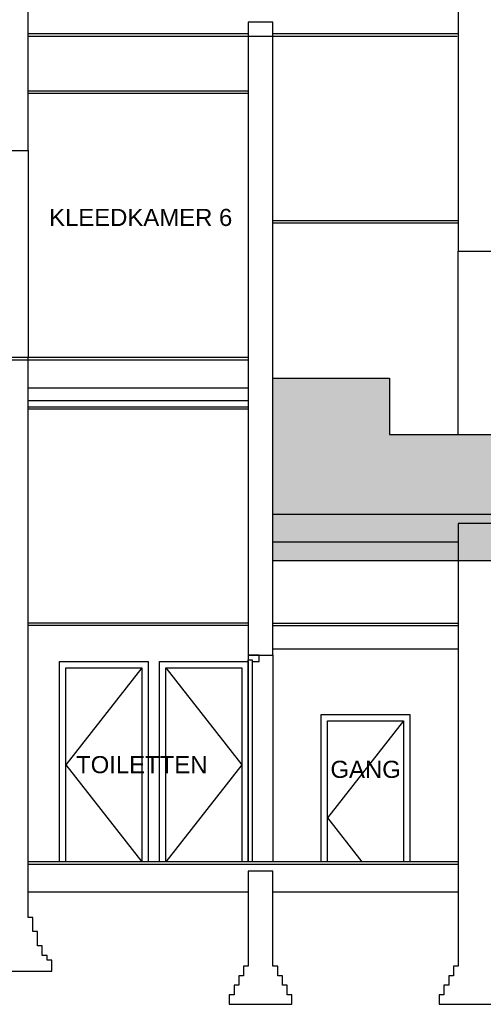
# Model space of a CAD drawing. Extents: x 0 to 286551, y -50 to 581131.
# Tile 110 of 207: x 164345 to 169226, y 501413 to 511778. Entities that reach past the tile are written whole.
import ezdxf

# ---------------------------------------------------------------- set-up
doc = ezdxf.new("R2010")
doc.units = 0
doc.header["$MEASUREMENT"] = 0
for name, color, linetype in [('0.09', 7, 'CONTINUOUS'), ('0.13', 5, 'CONTINUOUS'), ('0.25', 2, 'CONTINUOUS'), ('zaalbrug bouwkundig', 2, 'CONTINUOUS')]:
    doc.layers.add(name, color=color, linetype=linetype)

msp = doc.modelspace()

# ---------------------------------------------------------------- hatches: boundary and pattern name
at = {"layer": '0.09'}
h = msp.add_hatch(color=255, dxfattribs=at)
edge = h.paths.add_edge_path()
edge.add_line((170832.3788199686, 507143.2884394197), (170844.20905526, 507143.2884394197))
edge.add_line((170844.20905526, 507143.2884394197), (170844.20905526, 507174.3909084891))
edge.add_line((170844.20905526, 507174.3909084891), (170873.3336749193, 507205.5838158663))
edge.add_line((170873.3336749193, 507205.5838158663), (170873.3336749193, 507226.3788744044))
edge.add_ellipse((170992.5225902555, 507365.487995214), major_axis=(-129.5325152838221, 129.5325152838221), ratio=0.9999999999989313, start_angle=59.391621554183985, end_angle=94.40997921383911, ccw=False)
edge.add_line((170815.0844356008, 507319.9572769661), (170844.20905526, 507319.9572769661))
edge.add_line((170844.20905526, 507319.9572769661), (170844.20905526, 507357.3885101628))
edge.add_line((170844.20905526, 507357.3885101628), (170865.0122874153, 507357.3885101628))
edge.add_line((170865.0122874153, 507357.3885101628), (170865.0122874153, 507407.2967145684))
edge.add_line((170865.0122874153, 507407.2967145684), (170638.7457150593, 507407.2967145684))
edge.add_line((170638.7457150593, 507407.2967145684), (170638.7457150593, 506832.5474336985))
edge.add_line((170638.7457150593, 506832.5474336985), (169336.6245802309, 506832.5474336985))
edge.add_line((169336.6245802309, 506832.5474336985), (169336.6245802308, 507412.5474336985))
edge.add_line((169336.6245802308, 507412.5474336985), (168238.69156532, 507412.5474336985))
edge.add_line((168238.69156532, 507412.5474336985), (168238.69156532, 508002.5474336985))
edge.add_line((168238.69156532, 508002.5474336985), (167011.6245802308, 508002.5474336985))
edge.add_line((167011.6245802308, 508002.5474336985), (167011.6245802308, 506082.5474336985))
edge.add_line((167011.6245802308, 506082.5474336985), (170964.9626083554, 506082.5474336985))
edge.add_line((170964.9626083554, 506082.5474336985), (170964.9626083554, 506107.5474336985))
edge.add_line((170964.9626083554, 506107.5474336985), (171034.9626083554, 506107.5474336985))
edge.add_line((171034.9626083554, 506107.5474336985), (171034.9626083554, 506157.2814329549))
edge.add_line((171034.9626083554, 506157.2814329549), (171061.4916743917, 506191.0321785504))
edge.add_line((171061.4916743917, 506191.0321785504), (171061.4916743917, 506224.7832437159))
edge.add_line((171061.4916743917, 506224.7832437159), (171034.9626083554, 506224.7832437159))
edge.add_line((171034.9626083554, 506224.7832437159), (171034.9626083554, 506376.6620782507))
edge.add_line((171034.9626083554, 506376.6620782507), (171068.7265730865, 506427.2883564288))
edge.add_line((171068.7265730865, 506427.2883564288), (171068.7265730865, 506461.0391020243))
edge.add_line((171068.7265730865, 506461.0391020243), (171112.1373848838, 506511.6653802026))
edge.add_line((171112.1373848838, 506511.6653802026), (171112.1373848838, 506538.1839373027))
edge.add_line((171112.1373848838, 506538.1839373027), (171034.9626083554, 506552.6486338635))
edge.add_line((171034.9626083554, 506552.6486338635), (171034.9626083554, 506646.6686821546))
edge.add_line((171034.9626083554, 506646.6686821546), (171001.1986436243, 506670.7764032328))
edge.add_line((171001.1986436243, 506670.7764032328), (171001.1986436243, 506687.6519358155))
edge.add_line((171001.1986436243, 506687.6519358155), (171018.0808625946, 506714.1704929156))
edge.add_line((171018.0808625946, 506714.1704929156), (171018.0808625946, 506731.0457059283))
edge.add_ellipse((172010.6452763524, 507426.1116847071), major_axis=(856.8257787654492, 856.8257787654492), ratio=0.9999999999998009, start_angle=148.4975400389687, end_angle=170.0025135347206, ccw=False)

# ---------------------------------------------------------------- linework, layer by layer
msp.add_lwpolyline([(168961.6245802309, 505152.5474336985), (167011.6245802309, 505152.5474336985)], dxfattribs=at)
at = {"layer": '0.13'}
for points in [[(164433.6245802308, 511631.5474336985), (166751.6245802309, 511631.5474336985)], [(167011.6245802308, 511631.5474336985), (168961.6245802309, 511631.5474336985)], [(164433.6245802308, 510399.5474336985), (164433.6245802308, 508222.5474336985)], [(168961.6245802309, 507412.5474336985), (168961.6245802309, 509339.2972044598)], [(164433.6245802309, 507902.5474336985), (166751.6245802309, 507902.5474336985)], [(164433.6245802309, 507767.5474336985), (166751.6245802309, 507767.5474336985)], [(167011.6245802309, 506572.5474336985), (170797.3605115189, 506572.5474336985), (170797.3605115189, 506282.5474336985), (169336.6245802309, 506282.5474336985)], [(167011.6245802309, 506282.5474336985), (168961.6245802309, 506282.5474336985)], [(167011.6245802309, 505089.5474336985), (167011.6245802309, 502912.5474336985)], [(165630.6245802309, 504955.5474336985), (164830.6245802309, 503934.0474336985), (165630.6245802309, 502912.5474336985)], [(165884.6245802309, 504955.5474336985), (166684.6245802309, 503934.0474336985), (165884.6245802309, 502912.5474336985)], [(167519.6245802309, 502912.5474336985), (167519.6245802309, 504462.5474336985), (168453.6245802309, 504462.5474336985), (168453.6245802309, 502912.5474336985)], [(167586.6245802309, 502912.5474336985), (167586.6245802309, 504395.5474336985), (168386.6245802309, 504395.5474336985), (168386.6245802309, 502912.5474336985)], [(168386.6245802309, 504395.5474336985), (167586.6245802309, 503374.0474336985), (167948.0538509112, 502912.5474336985)], [(168961.6245802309, 502912.5474336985), (164433.6245802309, 502912.5474336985)]]:
    msp.add_lwpolyline(points, dxfattribs=at)
for points in [[(166751.6245802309, 505089.5474336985), (166751.6245802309, 505037.5474336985), (166791.6245802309, 505037.5474336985), (166791.6245802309, 505022.5474336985), (166865.6245802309, 505022.5474336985), (166865.6245802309, 505089.5474336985)], [(164763.6245802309, 505022.5474336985), (165697.6245802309, 505022.5474336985), (165697.6245802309, 502912.5474336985), (164763.6245802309, 502912.5474336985)], [(165817.6245802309, 505022.5474336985), (166751.6245802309, 505022.5474336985), (166751.6245802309, 502912.5474336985), (165817.6245802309, 502912.5474336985)], [(166791.6245802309, 502912.5474336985), (166751.6245802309, 502912.5474336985), (166751.6245802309, 505037.5474336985), (166791.6245802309, 505037.5474336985)], [(164830.6245802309, 504955.5474336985), (165630.6245802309, 504955.5474336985), (165630.6245802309, 502912.5474336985), (164830.6245802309, 502912.5474336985)], [(165884.6245802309, 504955.5474336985), (166684.6245802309, 504955.5474336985), (166684.6245802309, 502912.5474336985), (165884.6245802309, 502912.5474336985)]]:
    msp.add_lwpolyline(points, close=True, dxfattribs=at)
at = {"layer": '0.25'}
for points in [[(164433.6245802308, 510399.5474336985), (164433.6245802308, 514275.5474336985), (164183.4437115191, 514275.5474336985), (163973.6245802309, 514275.5474336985), (163973.6245802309, 514085.5474336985), (163973.6245802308, 510399.5474336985)], [(167011.6245802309, 505089.5474336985), (167011.6245802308, 511752.5474336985), (166751.6245802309, 511752.5474336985), (166751.6245802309, 511752.5474336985), (166751.6245802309, 511752.5474336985), (166751.6245802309, 505089.5474336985)], [(164433.6245802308, 508222.5474336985), (163973.6245802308, 508222.5474336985), (163973.6245802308, 502327.5474336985), (163923.6245802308, 502327.5474336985), (163923.6245802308, 502177.5474336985), (163873.6245802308, 502177.5474336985), (163873.6245802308, 502027.5474336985), (163823.6245802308, 502027.5474336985), (163823.6245802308, 501927.5474336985), (163773.6245802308, 501927.5474336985), (163773.6245802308, 501877.5474336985), (163723.6245802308, 501877.5474336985), (163723.6245802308, 501762.5474336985), (164683.6245802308, 501762.5474336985), (164683.6245802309, 501877.5474336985), (164633.6245802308, 501877.5474336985), (164633.6245802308, 501927.5474336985), (164583.6245802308, 501927.5474336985), (164583.6245802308, 502027.5474336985), (164533.6245802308, 502027.5474336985), (164533.6245802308, 502177.5474336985), (164483.6245802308, 502177.5474336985), (164483.6245802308, 502327.5474336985), (164433.6245802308, 502327.5474336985)], [(169336.6245802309, 506472.5474336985), (168961.6245802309, 506472.5474336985), (168961.6245802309, 501812.5474336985), (168911.6245802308, 501812.5474336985), (168911.6245802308, 501712.5474336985), (168861.6245802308, 501712.5474336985), (168861.6245802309, 501612.5474336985), (168811.6245802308, 501612.5474336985), (168811.6245802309, 501512.5474336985), (168761.6245802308, 501512.5474336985), (168761.6245802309, 501412.5474336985), (169536.6245802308, 501412.5474336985), (169536.6245802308, 501512.5474336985), (169486.6245802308, 501512.5474336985), (169486.6245802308, 501612.5474336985), (169436.6245802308, 501612.5474336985), (169436.6245802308, 501712.5474336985), (169386.6245802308, 501712.5474336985), (169386.6245802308, 501812.5474336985), (169336.6245802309, 501812.5474336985)], [(167011.6245802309, 502812.5474336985), (166751.6245802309, 502812.5474336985), (166751.6245802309, 501812.5474336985), (166701.6245802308, 501812.5474336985), (166701.6245802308, 501712.5474336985), (166651.6245802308, 501712.5474336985), (166651.6245802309, 501612.5474336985), (166601.6245802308, 501612.5474336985), (166601.6245802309, 501512.5474336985), (166551.6245802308, 501512.5474336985), (166551.6245802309, 501412.5474336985), (167211.6245802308, 501412.5474336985), (167211.6245802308, 501512.5474336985), (167161.6245802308, 501512.5474336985), (167161.6245802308, 501612.5474336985), (167111.6245802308, 501612.5474336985), (167111.6245802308, 501712.5474336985), (167061.6245802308, 501712.5474336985), (167061.6245802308, 501812.5474336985), (167011.6245802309, 501812.5474336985)]]:
    msp.add_lwpolyline(points, close=True, dxfattribs=at)
for points in [[(168961.6245802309, 511893.5329060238), (168961.6245802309, 509339.2972044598), (169336.6245802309, 509339.2972044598)], [(164433.6245802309, 511027.5474336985), (166751.6245802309, 511027.5474336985)], [(164433.6245802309, 511002.5474336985), (166751.6245802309, 511002.5474336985)], [(167011.6245802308, 509664.2972044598), (168961.6245802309, 509664.2972044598)], [(167011.6245802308, 509639.2972044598), (168961.6245802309, 509639.2972044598)], [(166751.6245802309, 508222.5474336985), (161593.6245802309, 508222.5474336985)], [(166751.6245802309, 508192.5474336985), (161593.6245802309, 508192.5474336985)], [(167011.6245802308, 508002.5474336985), (168238.69156532, 508002.5474336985), (168238.69156532, 507412.5474336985), (169336.6245802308, 507412.5474336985)], [(164433.6245802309, 507702.5474336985), (166751.6245802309, 507702.5474336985)], [(164433.6245802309, 507682.5474336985), (166751.6245802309, 507682.5474336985)], [(170964.9626083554, 506082.5474336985), (167011.6245802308, 506082.5474336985)], [(166751.6245802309, 505423.5474336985), (164433.6245802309, 505423.5474336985)], [(166751.6245802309, 505398.5474336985), (164433.6245802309, 505398.5474336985)], [(167011.6245802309, 505423.5474336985), (168961.6245802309, 505423.5474336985)], [(167011.6245802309, 505398.5474336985), (168961.6245802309, 505398.5474336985)], [(168961.6245802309, 502882.5474336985), (164433.6245802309, 502882.5474336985)], [(166751.6245802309, 502592.5474336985), (164433.6245802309, 502592.5474336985)], [(168961.6245802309, 502592.5474336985), (167011.6245802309, 502592.5474336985)]]:
    msp.add_lwpolyline(points, dxfattribs=at)
at = {"layer": 'zaalbrug bouwkundig', "color": 2, "linetype": 'Continuous', "ltscale": 0.2}
msp.add_lwpolyline([(164436, 511603), (168949, 511603)], dxfattribs=at)

# ---------------------------------------------------------------- texts
at = {"layer": '0.09', "char_height": 180, "width": 3040.8156, "attachment_point": 5}
for s, insert in [('{\\fArial|b0|i0|c0|p34;KLEEDKAMER 6}', (165618.8248500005, 509694.7215142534)), ('{\\fArial|b0|i0|c0|p34;TOILETTEN}', (165630.6245802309, 503934.0474336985)), ('{\\fArial|b0|i0|c0|p34;GANG}', (167986.6245802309, 503884.7974336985))]:
    msp.add_mtext(s, dxfattribs=dict(at, insert=insert))

doc.saveas('drawing.dxf')
